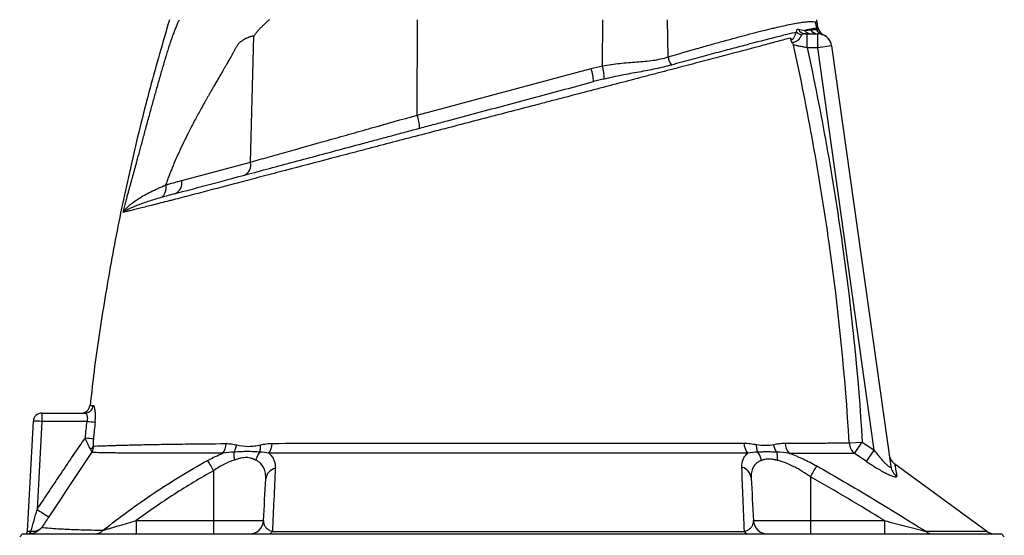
# Model space of a CAD drawing. Header units: millimetres. Extents: x 1695 to 3133, y 654 to 4111.
# Tile 4 of 5: x 2064 to 2764, y 3222 to 3589. Entities that reach past the tile are written whole.
import ezdxf

# ---------------------------------------------------------------- set-up
doc = ezdxf.new("R2010")
doc.units = ezdxf.units.MM
doc.header["$LTSCALE"] = 2

msp = doc.modelspace()

# ---------------------------------------------------------------- linework, layer by layer
at = {"color": 7, "linetype": 'Continuous', "lineweight": 25}
for p, q in [((2346.58, 3521.27), (2346.78, 3589.2)), ((2478.4, 3556.26), (2478.5, 3589.2)), ((2524.89, 3562.66), (2524.39, 3589.2)), ((2630.83, 3586.63), (2630.75, 3589.2)), ((2228.15, 3487.88), (2230.36, 3577.56)), ((2623.85, 3569.2), (2623.85, 3579.2)), ((2623.85, 3579.2), (2631.26, 3579.2)), ((2631.26, 3569.2), (2631.26, 3579.2)), ((2631.81, 3582.8), (2631.71, 3583.08)), ((2635.2, 3578.47), (2635.19, 3578.47)), ((2641.16, 3570.59), (2631.26, 3569.2)), ((2641.16, 3570.59), (2683.25, 3271.12)), ((2631.26, 3569.2), (2623.85, 3569.2)), ((2671.51, 3282.8), (2631.26, 3569.2)), ((2346.58, 3521.27), (2470.18, 3554.39)), ((2179.11, 3474.74), (2228.15, 3487.88)), ((2079.64, 3309.2), (2110.36, 3309.2)), ((2079.64, 3309.2), (2079.64, 3303.3)), ((2069.54, 3225.09), (2073.65, 3303.51)), ((2079.64, 3303.3), (2076.36, 3240.63)), ((2111.81, 3303.3), (2079.64, 3303.3)), ((2653.73, 3287.95), (2662.97, 3288.52)), ((2657.55, 3280.41), (2662.97, 3288.52)), ((2666.05, 3274.69), (2671.51, 3282.8)), ((2751.22, 3225.19), (2686.12, 3272.83)), ((2201.82, 3268.21), (2201.82, 3232.67)), ((2626.08, 3263.91), (2626.08, 3232.67)), ((2146.84, 3232.67), (2146.84, 3223.2)), ((2146.84, 3232.67), (2201.82, 3232.67)), ((2201.82, 3232.67), (2237.31, 3232.67)), ((2201.82, 3232.67), (2201.82, 3223.2)), ((2585.58, 3232.67), (2626.08, 3232.67)), ((2626.08, 3232.67), (2626.08, 3223.2)), ((2626.08, 3232.67), (2678.67, 3232.67)), ((2678.67, 3232.67), (2678.67, 3223.2)), ((2065.95, 3223.2), (2063.95, 3221.2)), ((2065.95, 3223.2), (2761.95, 3223.2)), ((2763.95, 3221.2), (2761.95, 3223.2))]:
    msp.add_line(p, q, dxfattribs=at)
at = {"color": 7, "linetype": 'Continuous', "lineweight": 25, "flags": 128}
msp.add_lwpolyline([(2070.93, 3223.22), (2071.14, 3223.27), (2071.34, 3223.39), (2071.53, 3223.57), (2071.69, 3223.81), (2071.81, 3224.09), (2071.91, 3224.41), (2071.96, 3224.76), (2071.97, 3225.13)], dxfattribs=at)
at = {"color": 7, "linetype": 'Continuous', "lineweight": 25}
for centre, radius, start, end in [((2639.59, 3587.87), 10.01, 181.75814, 209.10041), ((2620.86, 3584.87), 6.4, 225.78668, 263.25402), ((2622.57, 3584.71), 5.52, 204.87651, 269.0025), ((2626.48, 3584.74), 5.54, 215.3064, 269.50855), ((2631.29, 3584.98), 5.78, 210.3844, 269.67375), ((2635.84, 3584.43), 5.91, 202.26843, 253.20079), ((2636.06, 3584.37), 5.92, 201.7547, 252.39438), ((2631.26, 3569.2), 10, 8, 90), ((2626.31, 3580.24), 6, 17.9462, 24.85302), ((2637.73, 3583.93), 6, 197.88343, 245.12471), ((2631.24, 3569.3), 10, 7.99564, 66.70888), ((2435.08, 3546.68), 44.36, 0.37547, 12.46101), ((2542.23, 3566.36), 17.74, 192.03734, 212.28163), ((2440.52, 3544.1), 31.39, 1.77775, 19.12239), ((2316.92, 3510.98), 31.39, 1.77775, 19.12239), ((2220.3, 3485.91), 8.09, 294.76702, 14.07219), ((2171.26, 3472.77), 8.09, 294.76702, 14.07219), ((2107.86, 3315.2), 6, 270.74698, 353.44595), ((2110.32, 3315.13), 5.94, 270.42534, 354.08642), ((2079.64, 3303.2), 6, 90, 177), ((2073.64, 3217.46), 86.05, 86.00302, 89.99576), ((2127.66, 3446.32), 143.9, 263.67831, 265.97903), ((2125.52, 3434.77), 143.99, 264.06544, 266.36445), ((2112.09, 3287.84), 4.67, 296.2572, 332.47478), ((2198.73, 3287.85), 12.03, 322.71581, 358.18634), ((2230.6, 3287.92), 12.87, 325.24581, 358.76711), ((2590.81, 3288.11), 11.95, 181.49073, 219.17136), ((2619.08, 3288.23), 11.04, 181.97818, 224.32124), ((2663.93, 3288.38), 10.21, 182.41233, 231.34065), ((2691.96, 3280.94), 10, 188.38471, 234.24834), ((2019.06, 3167.3), 208.76, 28.90573, 31.22744), ((2247.53, 3261.42), 8.71, 102.43255, 174.23619), ((2575.25, 3262.13), 8.78, 5.38662, 76.05623), ((2782.31, 3176.54), 179.01, 147.93742, 150.78291), ((2692.82, 3272.48), 9.67, 188.14172, 236.58436), ((2200.1, 3425.29), 222.29, 236.17459, 238.70682), ((2227.33, 3233.2), 10, 270, 357), ((2595.57, 3233.2), 10, 183, 270), ((2067.54, 3225.2), 2, 270, 357), ((2069.78, 3224.89), 1.74, 282.67321, 6.9115), ((2117.39, 3231.15), 7.96, 270.81315, 317.9013), ((2240.44, 3226.89), 3.71, 274.76599, 328.98504), ((2582.27, 3226.76), 3.58, 210.2621, 264.92618), ((2713.2, 3231.18), 7.98, 230.07915, 269.56229), ((2757.22, 3233.2), 10, 233.08863, 270)]:
    msp.add_arc(centre, radius, start, end, dxfattribs=at)
msp.add_ellipse((2075.55, 3225.2), major_axis=(6.01, 0.1), ratio=0.005781, start_param=3.141189, end_param=3.973355, dxfattribs=at)
for points, knots in [([(2170.41, 3589.2), (2165.71, 3573.05), (2156.16, 3540.19), (2143.82, 3490.03), (2132.86, 3438.95), (2123.73, 3387.52), (2117.43, 3346.01), (2114.79, 3321.59), (2114.02, 3314.49)], [0, 0, 0, 0, 0.179584, 0.365661, 0.551663, 0.737639, 0.923639, 1, 1, 1, 1]), ([(2138.36, 3455.71), (2138.69, 3456.96), (2139.31, 3459.33), (2140.21, 3462.67), (2141, 3465.56), (2141.69, 3468.01), (2142.25, 3470.03), (2142.69, 3471.61), (2143.05, 3472.9), (2143.37, 3474.05), (2143.69, 3475.21), (2144.01, 3476.38), (2144.33, 3477.56), (2144.66, 3478.76), (2144.99, 3479.97), (2145.33, 3481.19), (2145.66, 3482.43), (2146, 3483.68), (2146.35, 3484.94), (2146.7, 3486.22), (2147.05, 3487.51), (2147.4, 3488.81), (2148.32, 3492.2), (2149.87, 3497.91), (2152.11, 3506.19), (2154.54, 3515.18), (2156.61, 3522.83), (2158.28, 3528.89), (2159.45, 3533.14), (2160.63, 3537.38), (2161.83, 3541.62), (2163.03, 3545.86), (2164.24, 3550.1), (2165.46, 3554.33), (2166.48, 3557.85), (2167.29, 3560.63), (2167.9, 3562.66), (2168.5, 3564.64), (2169.1, 3566.57), (2169.7, 3568.45), (2170.28, 3570.27), (2170.87, 3572.04), (2171.45, 3573.75), (2172.02, 3575.42), (2172.59, 3577.03), (2173.15, 3578.59), (2173.71, 3580.1), (2174.26, 3581.55), (2174.81, 3582.96), (2175.36, 3584.31), (2175.9, 3585.61), (2176.43, 3586.85), (2176.96, 3588.05), (2177.32, 3588.82), (2177.49, 3589.2)], [0, 0, 0, 0, 0.028981, 0.05462, 0.076899, 0.095804, 0.111324, 0.123447, 0.132169, 0.140832, 0.149578, 0.158407, 0.16732, 0.176318, 0.1854, 0.194567, 0.20382, 0.213157, 0.222581, 0.232091, 0.241687, 0.25137, 0.26114, 0.31708, 0.377982, 0.443881, 0.514805, 0.545901, 0.57699, 0.608072, 0.639147, 0.670215, 0.701275, 0.732327, 0.763372, 0.778693, 0.793665, 0.808292, 0.822579, 0.836529, 0.850148, 0.863441, 0.876413, 0.88907, 0.901419, 0.913467, 0.92522, 0.936688, 0.947878, 0.958799, 0.969461, 0.979875, 0.990051, 1, 1, 1, 1]), ([(2241.43, 3589.2), (2240.91, 3588.73), (2239.95, 3587.85), (2238.64, 3586.63), (2237.56, 3585.62), (2236.71, 3584.81), (2236.07, 3584.2), (2235.45, 3583.59), (2234.78, 3582.89), (2233.99, 3582.04), (2233.22, 3581.17), (2232.47, 3580.29), (2231.75, 3579.39), (2231.04, 3578.48), (2230.58, 3577.86), (2230.36, 3577.56)], [0, 0, 0, 0, 0.130608, 0.242339, 0.335183, 0.409136, 0.464192, 0.500351, 0.573381, 0.645815, 0.717679, 0.789002, 0.85981, 0.930133, 1, 1, 1, 1]), ([(2524.89, 3562.66), (2532, 3564.76), (2538.85, 3566.75), (2548.73, 3569.58), (2551.96, 3570.49), (2558.28, 3572.28), (2561.36, 3573.14), (2570.31, 3575.62), (2575.93, 3577.13), (2586.45, 3579.91), (2591.37, 3581.16), (2597.05, 3582.54), (2598.17, 3582.81), (2600.35, 3583.33), (2601.42, 3583.58), (2604.54, 3584.3), (2606.51, 3584.74), (2612.08, 3585.93), (2615.35, 3586.56), (2619.59, 3587.25), (2620.89, 3587.44), (2622.67, 3587.65), (2623.24, 3587.71), (2624.32, 3587.81), (2624.83, 3587.85), (2627.22, 3587.97), (2628.65, 3587.88), (2629.59, 3587.57)], [0, 0, 0, 0, 0.125, 0.125, 0.1875, 0.1875, 0.25, 0.25, 0.375, 0.375, 0.5, 0.5, 0.53125, 0.53125, 0.5625, 0.5625, 0.625, 0.625, 0.75, 0.75, 0.8125, 0.8125, 0.84375, 0.84375, 0.875, 0.875, 1, 1, 1, 1]), ([(2630.83, 3586.63), (2630.86, 3585.96), (2630.95, 3585.3), (2631.26, 3584), (2631.48, 3583.36), (2631.76, 3582.76)], [0, 0, 0, 0, 0.5, 0.5, 1, 1, 1, 1]), ([(2230.36, 3577.56), (2230.19, 3577.53), (2229.87, 3577.49), (2229.38, 3577.4), (2228.88, 3577.29), (2228.38, 3577.16), (2227.87, 3577.01), (2227.36, 3576.84), (2226.84, 3576.65), (2226.32, 3576.45), (2225.8, 3576.22), (2225.27, 3575.97), (2224.48, 3575.58), (2223.49, 3575.05), (2222.35, 3574.37), (2221.36, 3573.72), (2220.54, 3573.09), (2219.87, 3572.48), (2219.4, 3571.94), (2219.06, 3571.45), (2218.77, 3571.01), (2218.44, 3570.48), (2218.07, 3569.87), (2217.65, 3569.17), (2217.2, 3568.39), (2216.71, 3567.53), (2216.17, 3566.59), (2215.6, 3565.56), (2214.5, 3563.56), (2213.04, 3560.92), (2211.41, 3558.06), (2210.15, 3555.89), (2209.13, 3554.13), (2208.14, 3552.42), (2207.18, 3550.76), (2206.25, 3549.16), (2205.35, 3547.6), (2204.49, 3546.11), (2203.65, 3544.66), (2202.85, 3543.27), (2202.08, 3541.93), (2201.34, 3540.65), (2200.63, 3539.41), (2199.95, 3538.23), (2199.3, 3537.11), (2198.69, 3536.03), (2198.1, 3535.01), (2197.55, 3534.05), (2197.03, 3533.13), (2196.54, 3532.27), (2196.09, 3531.47), (2195.66, 3530.71), (2193.91, 3527.61), (2190.94, 3522.23), (2186.88, 3514.6), (2183.12, 3507.27), (2179.67, 3500.21), (2176.52, 3493.44), (2174.12, 3487.96), (2172.35, 3483.7), (2171.1, 3480.61), (2169.91, 3477.53), (2168.76, 3474.48), (2168.03, 3472.45), (2167.67, 3471.44)], [0, 0, 0, 0, 0.004953, 0.009964, 0.015038, 0.020178, 0.025387, 0.030669, 0.036026, 0.041461, 0.046978, 0.052578, 0.058265, 0.072186, 0.084567, 0.095429, 0.104801, 0.112729, 0.119293, 0.122887, 0.127182, 0.132181, 0.137886, 0.144299, 0.151421, 0.159252, 0.167792, 0.177042, 0.187003, 0.22152, 0.248268, 0.26489, 0.281022, 0.296665, 0.311817, 0.32648, 0.340653, 0.354336, 0.367529, 0.380233, 0.392447, 0.404171, 0.415405, 0.42615, 0.436405, 0.44617, 0.455445, 0.464231, 0.472527, 0.480333, 0.487649, 0.494476, 0.500813, 0.571801, 0.63934, 0.703455, 0.764173, 0.821528, 0.87556, 0.901234, 0.926509, 0.951391, 0.975886, 1, 1, 1, 1]), ([(2616.4, 3580.28), (2614.23, 3579.78), (2611.84, 3579.21), (2607.92, 3578.25), (2606.56, 3577.91), (2603.72, 3577.2), (2602.25, 3576.83), (2594.65, 3574.92), (2587.84, 3573.15), (2576.56, 3570.18), (2572.62, 3569.14), (2566.44, 3567.49), (2564.34, 3566.93), (2560.04, 3565.78), (2557.85, 3565.19), (2551.16, 3563.39), (2546.56, 3562.15), (2537.1, 3559.58), (2532.23, 3558.25), (2527.24, 3556.89)], [0, 0, 0, 0, 0.125, 0.125, 0.1875, 0.1875, 0.25, 0.25, 0.5, 0.5, 0.625, 0.625, 0.6875, 0.6875, 0.75, 0.75, 0.875, 0.875, 1, 1, 1, 1]), ([(2611.93, 3576.13), (2612.08, 3575.95), (2612.23, 3575.77), (2612.51, 3575.46), (2612.64, 3575.34), (2612.91, 3575.18), (2613.05, 3575.15), (2613.32, 3575.19), (2613.46, 3575.26), (2613.84, 3575.55), (2614.08, 3575.86), (2614.48, 3576.52), (2614.65, 3576.88), (2614.96, 3577.57), (2615.09, 3577.9), (2615.34, 3578.52), (2615.46, 3578.8), (2615.7, 3579.32), (2615.83, 3579.55), (2616.1, 3579.95), (2616.24, 3580.13), (2616.4, 3580.28)], [0, 0, 0, 0, 0.0625, 0.0625, 0.125, 0.125, 0.1875, 0.1875, 0.25, 0.25, 0.375, 0.375, 0.5, 0.5, 0.625, 0.625, 0.75, 0.75, 0.875, 0.875, 1, 1, 1, 1]), ([(2620.11, 3578.51), (2619.87, 3578.3), (2619.67, 3578.04), (2619.29, 3577.41), (2619.1, 3577.05), (2618.68, 3576.28), (2618.43, 3575.88), (2617.84, 3575.11), (2617.48, 3574.74), (2616.72, 3574.1), (2616.32, 3573.83), (2615.51, 3573.39), (2615.11, 3573.22), (2614.36, 3572.98), (2614.02, 3572.91), (2613.42, 3572.87), (2613.17, 3572.9), (2612.96, 3572.99)], [0, 0, 0, 0, 0.125, 0.125, 0.25, 0.25, 0.375, 0.375, 0.5, 0.5, 0.625, 0.625, 0.75, 0.75, 0.875, 0.875, 1, 1, 1, 1]), ([(2616.4, 3580.28), (2616.3, 3580.63), (2616.27, 3580.94), (2616.3, 3581.51), (2616.37, 3581.76), (2616.59, 3582.15), (2616.74, 3582.29), (2617.11, 3582.43), (2617.32, 3582.45), (2617.56, 3582.39)], [0, 0, 0, 0, 0.25, 0.25, 0.5, 0.5, 0.75, 0.75, 1, 1, 1, 1]), ([(2622.47, 3579.2), (2622.03, 3579.2), (2621.6, 3579.14), (2620.99, 3578.97), (2620.79, 3578.9), (2620.42, 3578.73), (2620.25, 3578.64), (2620.11, 3578.51)], [0, 0, 0, 0, 0.5, 0.5, 0.75, 0.75, 1, 1, 1, 1]), ([(2630.85, 3583.01), (2630.15, 3583.01), (2629.05, 3582.89), (2626.82, 3582.51), (2625.98, 3582.36), (2624.11, 3581.99), (2623.08, 3581.78), (2621.96, 3581.54)], [0, 0, 0, 0, 0.5, 0.5, 0.75, 0.75, 1, 1, 1, 1]), ([(2626.3, 3582.05), (2627.16, 3582.16), (2627.94, 3582.21), (2629.3, 3582.24), (2629.89, 3582.22), (2630.37, 3582.19)], [0, 0, 0, 0, 0.5, 0.5, 1, 1, 1, 1]), ([(2611.93, 3576.13), (2610.57, 3575.77), (2609.14, 3575.38), (2606.14, 3574.58), (2604.59, 3574.16), (2599.75, 3572.87), (2596.29, 3571.95), (2585.25, 3569), (2577, 3566.81), (2565.56, 3563.78), (2563.22, 3563.16), (2558.46, 3561.9), (2556.04, 3561.27), (2548.67, 3559.32), (2543.61, 3557.99), (2533.18, 3555.24), (2527.81, 3553.83), (2519.55, 3551.66), (2516.76, 3550.93), (2511.1, 3549.44), (2508.23, 3548.69), (2493.72, 3544.89), (2481.83, 3541.77), (2463.58, 3537), (2457.42, 3535.39), (2448.09, 3532.96), (2444.96, 3532.14), (2438.67, 3530.5), (2435.51, 3529.67), (2419.62, 3525.53), (2406.97, 3522.23), (2388.09, 3517.3), (2381.81, 3515.66), (2369.27, 3512.39), (2363.02, 3510.76), (2350.55, 3507.51), (2344.33, 3505.88), (2332.14, 3502.7), (2326.14, 3501.14), (2317.31, 3498.83), (2314.38, 3498.06), (2308.56, 3496.53), (2305.67, 3495.76), (2297.03, 3493.5), (2291.35, 3492), (2274.48, 3487.57), (2263.51, 3484.69), (2250.17, 3481.18), (2247.51, 3480.49), (2242.28, 3479.11), (2239.68, 3478.43), (2232, 3476.41), (2226.99, 3475.1), (2212.3, 3471.24), (2202.95, 3468.79), (2189.59, 3465.28), (2185.25, 3464.14), (2178.9, 3462.47), (2176.81, 3461.92), (2173.72, 3461.11), (2172.7, 3460.84), (2170.67, 3460.32), (2169.67, 3460.07), (2164.73, 3458.82), (2161.07, 3457.89), (2154.38, 3456.21), (2151.34, 3455.45), (2147.33, 3454.45), (2146.08, 3454.14), (2143.76, 3453.56), (2142.71, 3453.3), (2139.88, 3452.6), (2138.41, 3452.24), (2137.4, 3451.98)], [0, 0, 0, 0, 0.015625, 0.015625, 0.03125, 0.03125, 0.0625, 0.0625, 0.125, 0.125, 0.140625, 0.140625, 0.15625, 0.15625, 0.1875, 0.1875, 0.21875, 0.21875, 0.234375, 0.234375, 0.25, 0.25, 0.3125, 0.3125, 0.34375, 0.34375, 0.359375, 0.359375, 0.375, 0.375, 0.4375, 0.4375, 0.46875, 0.46875, 0.5, 0.5, 0.53125, 0.53125, 0.5625, 0.5625, 0.578125, 0.578125, 0.59375, 0.59375, 0.625, 0.625, 0.6875, 0.6875, 0.703125, 0.703125, 0.71875, 0.71875, 0.75, 0.75, 0.8125, 0.8125, 0.84375, 0.84375, 0.859375, 0.859375, 0.867187, 0.867187, 0.875, 0.875, 0.90625, 0.90625, 0.9375, 0.9375, 0.953125, 0.953125, 0.96875, 0.96875, 1, 1, 1, 1]), ([(2612.96, 3572.99), (2612.83, 3573.18), (2612.72, 3573.4), (2612.5, 3573.89), (2612.4, 3574.16), (2612.15, 3574.98), (2612.03, 3575.56), (2611.93, 3576.13)], [0, 0, 0, 0, 0.25, 0.25, 0.5, 0.5, 1, 1, 1, 1]), ([(2653.73, 3287.95), (2650.88, 3335.59), (2646.08, 3383.02), (2636.1, 3453.9), (2632.32, 3477.46), (2623.88, 3524.42), (2619.21, 3547.82), (2614.13, 3571.13)], [0, 0, 0, 0, 0.5, 0.5, 0.75, 0.75, 1, 1, 1, 1]), ([(2623.85, 3569.2), (2622.85, 3569.39), (2621.86, 3569.59), (2620.44, 3569.87), (2619.97, 3569.96), (2619.06, 3570.15), (2618.61, 3570.23), (2617.33, 3570.49), (2616.55, 3570.65), (2615.16, 3570.92), (2614.58, 3571.04), (2614.13, 3571.13)], [0, 0, 0, 0, 0.25, 0.25, 0.375, 0.375, 0.5, 0.5, 0.75, 0.75, 1, 1, 1, 1]), ([(2623.85, 3569.2), (2628.83, 3546.08), (2633.4, 3522.89), (2641.71, 3476.36), (2645.44, 3453.01), (2655.3, 3382.75), (2660.08, 3335.73), (2662.97, 3288.52)], [0, 0, 0, 0, 0.25, 0.25, 0.5, 0.5, 1, 1, 1, 1]), ([(2478.4, 3556.26), (2480.42, 3556.67), (2482.45, 3557.02), (2486.54, 3557.62), (2488.58, 3557.86), (2494.67, 3558.49), (2498.69, 3558.78), (2504.65, 3559.24), (2506.64, 3559.4), (2510.51, 3559.78), (2512.41, 3560), (2516.13, 3560.55), (2517.94, 3560.87), (2521.48, 3561.66), (2523.2, 3562.13), (2524.89, 3562.66)], [0, 0, 0, 0, 0.125, 0.125, 0.25, 0.25, 0.5, 0.5, 0.625, 0.625, 0.75, 0.75, 0.875, 0.875, 1, 1, 1, 1]), ([(2527.24, 3556.89), (2523.63, 3555.9), (2519.91, 3555.02), (2514.16, 3553.8), (2512.22, 3553.41), (2508.28, 3552.64), (2506.28, 3552.27), (2500.24, 3551.16), (2496.15, 3550.42), (2487.86, 3548.81), (2483.66, 3547.95), (2479.44, 3546.97)], [0, 0, 0, 0, 0.25, 0.25, 0.375, 0.375, 0.5, 0.5, 0.75, 0.75, 1, 1, 1, 1]), ([(2174.65, 3465.43), (2175.77, 3465.73), (2176.9, 3466.03), (2179.19, 3466.65), (2180.34, 3466.95), (2183.81, 3467.89), (2186.16, 3468.52), (2193.32, 3470.43), (2198.23, 3471.75), (2213.37, 3475.81), (2224.01, 3478.66), (2240.81, 3483.16), (2246.56, 3484.7), (2258.33, 3487.85), (2264.3, 3489.45), (2282.48, 3494.32), (2294.95, 3497.67), (2310.95, 3501.95), (2314.17, 3502.81), (2319.03, 3504.12), (2320.65, 3504.55), (2323.92, 3505.43), (2325.56, 3505.87), (2330.51, 3507.19), (2333.83, 3508.08), (2340.56, 3509.88), (2343.95, 3510.8), (2350.8, 3512.63), (2354.24, 3513.55), (2361.14, 3515.4), (2364.59, 3516.32), (2374.96, 3519.1), (2381.89, 3520.96), (2402.74, 3526.55), (2416.71, 3530.29), (2437.78, 3535.93), (2444.72, 3537.8), (2458.43, 3541.47), (2465.21, 3543.28), (2471.9, 3545.08)], [0, 0, 0, 0, 0.015625, 0.015625, 0.03125, 0.03125, 0.0625, 0.0625, 0.125, 0.125, 0.25, 0.25, 0.3125, 0.3125, 0.375, 0.375, 0.5, 0.5, 0.53125, 0.53125, 0.546875, 0.546875, 0.5625, 0.5625, 0.59375, 0.59375, 0.625, 0.625, 0.65625, 0.65625, 0.6875, 0.6875, 0.75, 0.75, 0.875, 0.875, 0.9375, 0.9375, 1, 1, 1, 1]), ([(2228.15, 3487.88), (2232.17, 3489.01), (2236.35, 3490.19), (2242.86, 3492.03), (2245.06, 3492.65), (2249.53, 3493.91), (2251.79, 3494.54), (2263.23, 3497.77), (2272.82, 3500.47), (2287.85, 3504.71), (2292.97, 3506.15), (2300.81, 3508.36), (2303.45, 3509.11), (2308.73, 3510.6), (2311.39, 3511.35), (2324.72, 3515.1), (2335.56, 3518.16), (2346.58, 3521.27)], [0, 0, 0, 0, 0.125, 0.125, 0.1875, 0.1875, 0.25, 0.25, 0.5, 0.5, 0.625, 0.625, 0.6875, 0.6875, 0.75, 0.75, 1, 1, 1, 1]), ([(2137.41, 3451.98), (2137.41, 3452), (2137.41, 3452), (2137.42, 3452.01), (2137.42, 3452.01), (2137.43, 3452.02), (2137.43, 3452.03), (2137.44, 3452.05), (2137.45, 3452.06), (2137.48, 3452.1), (2137.5, 3452.13), (2137.55, 3452.21), (2137.58, 3452.26), (2137.69, 3452.41), (2137.76, 3452.51), (2137.98, 3452.82), (2138.14, 3453.02), (2138.62, 3453.64), (2138.97, 3454.05), (2140.08, 3455.28), (2140.93, 3456.11), (2143.74, 3458.59), (2145.97, 3460.24), (2149.85, 3462.7), (2151.23, 3463.52), (2154.14, 3465.15), (2155.67, 3465.96), (2158.87, 3467.57), (2160.55, 3468.36), (2163.15, 3469.53), (2164.03, 3469.92), (2165.38, 3470.49), (2166.06, 3470.78), (2166.86, 3471.11), (2167.26, 3471.27), (2167.44, 3471.34), (2167.55, 3471.39), (2167.61, 3471.41), (2167.67, 3471.44)], [0, 0, 0, 0, 0.000488, 0.000488, 0.000977, 0.000977, 0.001953, 0.001953, 0.003906, 0.003906, 0.007813, 0.007813, 0.015625, 0.015625, 0.03125, 0.03125, 0.0625, 0.0625, 0.125, 0.125, 0.25, 0.25, 0.5, 0.5, 0.625, 0.625, 0.75, 0.75, 0.875, 0.875, 0.9375, 0.9375, 0.96875, 0.984375, 0.992188, 0.996094, 0.996094, 1, 1, 1, 1]), ([(2167.67, 3471.44), (2167.8, 3470.47), (2167.83, 3469.52), (2167.68, 3467.69), (2167.5, 3466.83), (2166.94, 3465.27), (2166.57, 3464.58), (2165.65, 3463.42), (2165.12, 3462.95), (2164.52, 3462.63)], [0, 0, 0, 0, 0.25, 0.25, 0.5, 0.5, 0.75, 0.75, 1, 1, 1, 1]), ([(2164.52, 3462.63), (2162.84, 3462.13), (2161.21, 3461.64), (2158.07, 3460.67), (2156.57, 3460.18), (2153.68, 3459.22), (2152.31, 3458.75), (2149.7, 3457.81), (2148.46, 3457.35), (2145, 3455.99), (2143, 3455.13), (2140.51, 3453.9), (2139.77, 3453.5), (2138.78, 3452.92), (2138.47, 3452.73), (2138.05, 3452.45), (2137.91, 3452.36), (2137.72, 3452.22), (2137.65, 3452.17), (2137.56, 3452.11), (2137.53, 3452.08), (2137.49, 3452.05), (2137.47, 3452.04), (2137.45, 3452.02), (2137.44, 3452.01), (2137.43, 3452.01), (2137.42, 3452), (2137.42, 3452), (2137.42, 3452), (2137.41, 3451.99), (2137.41, 3451.99), (2137.41, 3451.99)], [0, 0, 0, 0, 0.125, 0.125, 0.25, 0.25, 0.375, 0.375, 0.5, 0.5, 0.75, 0.75, 0.875, 0.875, 0.9375, 0.9375, 0.96875, 0.96875, 0.984375, 0.984375, 0.992188, 0.992188, 0.996094, 0.996094, 0.998047, 0.998047, 0.999023, 0.999023, 0.999512, 0.999512, 1, 1, 1, 1]), ([(2117.57, 3302.78), (2117.65, 3303.55), (2117.71, 3304.31), (2117.79, 3305.82), (2117.81, 3306.55), (2117.81, 3307.6), (2117.81, 3307.95), (2117.79, 3308.63), (2117.78, 3308.96), (2117.72, 3309.92), (2117.67, 3310.51), (2117.53, 3311.6), (2117.44, 3312.1), (2117.24, 3312.96), (2117.14, 3313.32), (2116.96, 3313.77), (2116.89, 3313.9), (2116.77, 3314.13), (2116.7, 3314.22), (2116.5, 3314.45), (2116.37, 3314.52), (2116.22, 3314.52)], [0, 0, 0, 0, 0.125, 0.125, 0.25, 0.25, 0.3125, 0.3125, 0.375, 0.375, 0.5, 0.5, 0.625, 0.625, 0.75, 0.75, 0.8125, 0.8125, 0.875, 0.875, 1, 1, 1, 1]), ([(2110.36, 3309.2), (2110.51, 3309.2), (2110.64, 3309.16), (2110.91, 3309.02), (2111.04, 3308.92), (2111.29, 3308.64), (2111.4, 3308.47), (2111.61, 3308.05), (2111.71, 3307.81), (2111.86, 3307.27), (2111.93, 3306.98), (2112.02, 3306.33), (2112.04, 3305.98), (2112.06, 3304.89), (2111.98, 3304.09), (2111.81, 3303.3)], [0, 0, 0, 0, 0.125, 0.125, 0.25, 0.25, 0.375, 0.375, 0.5, 0.5, 0.625, 0.625, 0.75, 0.75, 1, 1, 1, 1]), ([(2076.36, 3240.63), (2081.97, 3249.18), (2087.63, 3257.71), (2099.04, 3274.69), (2104.8, 3283.15), (2110.63, 3291.55)], [0, 0, 0, 0, 0.5, 0.5, 1, 1, 1, 1]), ([(2114.15, 3283.65), (2113.86, 3284.13), (2113.56, 3284.67), (2113.11, 3285.57), (2112.96, 3285.89), (2112.65, 3286.54), (2112.5, 3286.87), (2112.06, 3287.88), (2111.76, 3288.59), (2111.18, 3290.05), (2110.9, 3290.8), (2110.63, 3291.55)], [0, 0, 0, 0, 0.25, 0.25, 0.375, 0.375, 0.5, 0.5, 0.75, 0.75, 1, 1, 1, 1]), ([(2116.39, 3291.07), (2116.3, 3290.13), (2116.23, 3289.2), (2116.17, 3287.83), (2116.16, 3287.38), (2116.17, 3286.49), (2116.19, 3286.07), (2116.23, 3285.68)], [0, 0, 0, 0, 0.5, 0.5, 0.75, 0.75, 1, 1, 1, 1]), ([(2114.15, 3283.65), (2114.47, 3283.14), (2114.7, 3282.67), (2114.94, 3282.03), (2115, 3281.83), (2115.07, 3281.54), (2115.08, 3281.45), (2115.1, 3281.27), (2115.11, 3281.18), (2115.11, 3281.1)], [0, 0, 0, 0, 0.5, 0.5, 0.75, 0.75, 0.875, 0.875, 1, 1, 1, 1]), ([(2116.23, 3285.68), (2116.22, 3284.85), (2116.12, 3284.06), (2115.84, 3282.91), (2115.73, 3282.53), (2115.52, 3281.98), (2115.44, 3281.8), (2115.28, 3281.45), (2115.2, 3281.27), (2115.11, 3281.1)], [0, 0, 0, 0, 0.5, 0.5, 0.75, 0.75, 0.875, 0.875, 1, 1, 1, 1]), ([(2116.23, 3285.68), (2118.1, 3285.75), (2120.4, 3285.83), (2123.79, 3285.95), (2124.49, 3285.97), (2125.94, 3286.02), (2126.69, 3286.05), (2129.01, 3286.12), (2130.64, 3286.18), (2133.2, 3286.26), (2134.08, 3286.29), (2135.42, 3286.33), (2135.87, 3286.35), (2136.79, 3286.38), (2137.25, 3286.39), (2139.56, 3286.45), (2141.44, 3286.5), (2147.19, 3286.64), (2151.15, 3286.72), (2159.35, 3286.88), (2163.59, 3286.95), (2170.15, 3287.05), (2172.37, 3287.08), (2176.88, 3287.14), (2179.17, 3287.17), (2190.77, 3287.31), (2200.52, 3287.4), (2210.75, 3287.47)], [0, 0, 0, 0, 0.125, 0.125, 0.15625, 0.15625, 0.1875, 0.1875, 0.25, 0.25, 0.28125, 0.28125, 0.296875, 0.296875, 0.3125, 0.3125, 0.375, 0.375, 0.5, 0.5, 0.625, 0.625, 0.6875, 0.6875, 0.75, 0.75, 1, 1, 1, 1]), ([(2210.75, 3287.47), (2212.01, 3287.48), (2213.27, 3287.39), (2215.78, 3287.05), (2217.03, 3286.8), (2218.28, 3286.51)], [0, 0, 0, 0, 0.5, 0.5, 1, 1, 1, 1]), ([(2216.23, 3281.38), (2216.71, 3282.11), (2217.13, 3282.93), (2217.82, 3284.66), (2218.1, 3285.58), (2218.28, 3286.51)], [0, 0, 0, 0, 0.5, 0.5, 1, 1, 1, 1]), ([(2218.28, 3286.51), (2220.96, 3285.88), (2223.7, 3285.51), (2227.93, 3285.53), (2229.35, 3285.63), (2232.19, 3285.99), (2233.62, 3286.25), (2235.06, 3286.57)], [0, 0, 0, 0, 0.5, 0.5, 0.75, 0.75, 1, 1, 1, 1]), ([(2234.57, 3281.36), (2234.81, 3282.1), (2234.97, 3282.93), (2235.14, 3284.69), (2235.14, 3285.62), (2235.06, 3286.57)], [0, 0, 0, 0, 0.5, 0.5, 1, 1, 1, 1]), ([(2235.06, 3286.57), (2236.44, 3286.89), (2237.84, 3287.16), (2240.64, 3287.53), (2242.05, 3287.64), (2243.47, 3287.64)], [0, 0, 0, 0, 0.5, 0.5, 1, 1, 1, 1]), ([(2243.47, 3287.64), (2255.95, 3287.69), (2268.82, 3287.72), (2288.69, 3287.74), (2295.4, 3287.74), (2305.61, 3287.74), (2309.04, 3287.74), (2315.94, 3287.73), (2319.43, 3287.73), (2326.47, 3287.73), (2330.03, 3287.72), (2335.42, 3287.72), (2337.23, 3287.72), (2340.86, 3287.72), (2342.69, 3287.72), (2351.84, 3287.72), (2359.2, 3287.72), (2373.99, 3287.72), (2381.42, 3287.71), (2396.36, 3287.71), (2403.87, 3287.71), (2415.18, 3287.71), (2418.97, 3287.71), (2426.55, 3287.71), (2430.36, 3287.71), (2441.7, 3287.71), (2449.19, 3287.72), (2464.02, 3287.72), (2471.36, 3287.72), (2485.9, 3287.72), (2493.1, 3287.72), (2503.79, 3287.73), (2507.33, 3287.73), (2512.62, 3287.73), (2514.38, 3287.73), (2517.86, 3287.74), (2519.6, 3287.74), (2528.21, 3287.74), (2534.94, 3287.75), (2554.62, 3287.77), (2567.08, 3287.78), (2578.87, 3287.8)], [0, 0, 0, 0, 0.125, 0.125, 0.1875, 0.1875, 0.21875, 0.21875, 0.25, 0.25, 0.28125, 0.28125, 0.296875, 0.296875, 0.3125, 0.3125, 0.375, 0.375, 0.4375, 0.4375, 0.5, 0.5, 0.53125, 0.53125, 0.5625, 0.5625, 0.625, 0.625, 0.6875, 0.6875, 0.75, 0.75, 0.78125, 0.78125, 0.796875, 0.796875, 0.8125, 0.8125, 0.875, 0.875, 1, 1, 1, 1]), ([(2578.87, 3287.8), (2580.39, 3287.8), (2581.89, 3287.69), (2584.87, 3287.32), (2586.35, 3287.06), (2587.81, 3286.81)], [0, 0, 0, 0, 0.5, 0.5, 1, 1, 1, 1]), ([(2588.8, 3281.37), (2588.45, 3282.13), (2588.18, 3283), (2587.85, 3284.84), (2587.78, 3285.82), (2587.81, 3286.81)], [0, 0, 0, 0, 0.5, 0.5, 1, 1, 1, 1]), ([(2587.81, 3286.81), (2589.94, 3286.44), (2592.02, 3286.25), (2596.11, 3286.25), (2598.12, 3286.45), (2600.07, 3286.82)], [0, 0, 0, 0, 0.5, 0.5, 1, 1, 1, 1]), ([(2600.07, 3286.82), (2601.42, 3287.08), (2602.75, 3287.35), (2605.41, 3287.73), (2606.73, 3287.84), (2608.04, 3287.84)], [0, 0, 0, 0, 0.5, 0.5, 1, 1, 1, 1]), ([(2602.19, 3281.36), (2601.66, 3282.13), (2601.2, 3282.99), (2600.48, 3284.84), (2600.22, 3285.83), (2600.07, 3286.82)], [0, 0, 0, 0, 0.5, 0.5, 1, 1, 1, 1]), ([(2608.04, 3287.84), (2617.7, 3287.86), (2626.34, 3287.88), (2637.79, 3287.91), (2641.35, 3287.92), (2646.3, 3287.93), (2647.89, 3287.94), (2650.92, 3287.94), (2652.36, 3287.95), (2653.73, 3287.95)], [0, 0, 0, 0, 0.5, 0.5, 0.75, 0.75, 0.875, 0.875, 1, 1, 1, 1]), ([(2208.3, 3280.56), (2198.14, 3280.56), (2188.47, 3280.56), (2177, 3280.57), (2174.74, 3280.58), (2170.28, 3280.58), (2168.09, 3280.59), (2161.62, 3280.6), (2157.45, 3280.62), (2149.4, 3280.65), (2145.51, 3280.67), (2139.89, 3280.71), (2138.05, 3280.73), (2135.35, 3280.75), (2134.45, 3280.76), (2132.7, 3280.79), (2131.84, 3280.8), (2129.33, 3280.84), (2127.73, 3280.87), (2124.7, 3280.91), (2123.27, 3280.94), (2119.27, 3281.01), (2116.98, 3281.06), (2115.11, 3281.1)], [0, 0, 0, 0, 0.25, 0.25, 0.3125, 0.3125, 0.375, 0.375, 0.5, 0.5, 0.625, 0.625, 0.6875, 0.6875, 0.71875, 0.71875, 0.75, 0.75, 0.8125, 0.8125, 0.875, 0.875, 1, 1, 1, 1]), ([(2216.23, 3281.38), (2216.15, 3280.59), (2216.13, 3279.7), (2216.24, 3277.79), (2216.37, 3276.79), (2216.56, 3275.77)], [0, 0, 0, 0, 0.5, 0.5, 1, 1, 1, 1]), ([(2234.57, 3281.36), (2233.2, 3281.45), (2231.79, 3281.57), (2228.88, 3281.74), (2227.39, 3281.8), (2224.33, 3281.81), (2222.77, 3281.76), (2219.55, 3281.59), (2217.91, 3281.48), (2216.23, 3281.38)], [0, 0, 0, 0, 0.25, 0.25, 0.5, 0.5, 0.75, 0.75, 1, 1, 1, 1]), ([(2231.95, 3275.65), (2231.78, 3275.73), (2231.47, 3275.88), (2231.04, 3276.07), (2230.72, 3276.22), (2230.26, 3276.42), (2229.65, 3276.66), (2228.55, 3277.05), (2227.09, 3277.45), (2225.17, 3277.65), (2223.11, 3277.51), (2221.36, 3277.16), (2219.92, 3276.78), (2218.89, 3276.48), (2217.76, 3276.14), (2217, 3275.91), (2216.56, 3275.77)], [0, 0, 0, 0, 0.044658, 0.080322, 0.106986, 0.124642, 0.191227, 0.24873, 0.37291, 0.49831, 0.623062, 0.748567, 0.807272, 0.874189, 0.92559, 1, 1, 1, 1]), ([(2234.57, 3281.36), (2233.91, 3280.56), (2233.35, 3279.66), (2232.46, 3277.72), (2232.14, 3276.69), (2231.95, 3275.65)], [0, 0, 0, 0, 0.5, 0.5, 1, 1, 1, 1]), ([(2581.55, 3280.56), (2569.59, 3280.58), (2556.95, 3280.59), (2536.97, 3280.6), (2530.15, 3280.61), (2521.4, 3280.61), (2519.65, 3280.62), (2516.1, 3280.62), (2514.32, 3280.62), (2508.95, 3280.62), (2505.36, 3280.62), (2494.51, 3280.63), (2487.21, 3280.63), (2472.45, 3280.63), (2465, 3280.63), (2449.94, 3280.63), (2442.34, 3280.64), (2430.83, 3280.64), (2426.96, 3280.64), (2419.26, 3280.64), (2415.42, 3280.64), (2403.93, 3280.64), (2396.31, 3280.64), (2381.15, 3280.64), (2373.6, 3280.63), (2358.58, 3280.63), (2351.11, 3280.63), (2341.82, 3280.63), (2339.97, 3280.63), (2336.28, 3280.63), (2334.44, 3280.63), (2328.97, 3280.63), (2325.35, 3280.62), (2318.2, 3280.62), (2314.66, 3280.62), (2307.65, 3280.62), (2304.17, 3280.61), (2293.8, 3280.61), (2286.99, 3280.61), (2266.85, 3280.6), (2253.81, 3280.59), (2241.17, 3280.58)], [0, 0, 0, 0, 0.125, 0.125, 0.1875, 0.1875, 0.203125, 0.203125, 0.21875, 0.21875, 0.25, 0.25, 0.3125, 0.3125, 0.375, 0.375, 0.4375, 0.4375, 0.46875, 0.46875, 0.5, 0.5, 0.5625, 0.5625, 0.625, 0.625, 0.6875, 0.6875, 0.703125, 0.703125, 0.71875, 0.71875, 0.75, 0.75, 0.78125, 0.78125, 0.8125, 0.8125, 0.875, 0.875, 1, 1, 1, 1]), ([(2241.17, 3280.58), (2242, 3279.9), (2242.7, 3279.16), (2243.58, 3277.96), (2243.85, 3277.55), (2244.33, 3276.69), (2244.54, 3276.25), (2245.46, 3273.99), (2245.75, 3272.02), (2245.65, 3269.92)], [0, 0, 0, 0, 0.25, 0.25, 0.375, 0.375, 0.5, 0.5, 1, 1, 1, 1]), ([(2577.37, 3270.65), (2577.3, 3272.65), (2577.58, 3274.49), (2578.6, 3277), (2579.04, 3277.79), (2580.14, 3279.27), (2580.79, 3279.95), (2581.55, 3280.56)], [0, 0, 0, 0, 0.5, 0.5, 0.75, 0.75, 1, 1, 1, 1]), ([(2602.19, 3281.36), (2600.98, 3281.4), (2599.8, 3281.45), (2597.48, 3281.52), (2596.35, 3281.54), (2594.11, 3281.55), (2593.02, 3281.53), (2590.87, 3281.46), (2589.82, 3281.41), (2588.8, 3281.37)], [0, 0, 0, 0, 0.25, 0.25, 0.5, 0.5, 0.75, 0.75, 1, 1, 1, 1]), ([(2591.27, 3275.51), (2591.12, 3276.58), (2590.83, 3277.64), (2589.99, 3279.63), (2589.45, 3280.55), (2588.8, 3281.37)], [0, 0, 0, 0, 0.5, 0.5, 1, 1, 1, 1]), ([(2602.66, 3275.53), (2602.41, 3275.59), (2601.93, 3275.7), (2601.24, 3275.85), (2600.6, 3275.98), (2600, 3276.1), (2599.09, 3276.26), (2597.89, 3276.41), (2596.42, 3276.48), (2595.02, 3276.4), (2593.86, 3276.23), (2592.9, 3276.01), (2592.09, 3275.79), (2591.55, 3275.61), (2591.27, 3275.51)], [0, 0, 0, 0, 0.056515, 0.109735, 0.159667, 0.206317, 0.249696, 0.377352, 0.499103, 0.621321, 0.749708, 0.823789, 0.907209, 1, 1, 1, 1]), ([(2602.66, 3275.53), (2602.78, 3276.59), (2602.79, 3277.64), (2602.63, 3279.62), (2602.46, 3280.54), (2602.19, 3281.36)], [0, 0, 0, 0, 0.5, 0.5, 1, 1, 1, 1]), ([(2611.18, 3280.51), (2612.79, 3279.96), (2614.41, 3279.34), (2616.85, 3278.35), (2617.67, 3278), (2619.3, 3277.29), (2620.12, 3276.91), (2624.21, 3275.02), (2627.43, 3273.35), (2630.61, 3271.56)], [0, 0, 0, 0, 0.25, 0.25, 0.375, 0.375, 0.5, 0.5, 1, 1, 1, 1]), ([(2657.55, 3280.41), (2654.76, 3280.41), (2651.69, 3280.42), (2645.01, 3280.44), (2641.41, 3280.45), (2629.81, 3280.48), (2621.03, 3280.5), (2611.18, 3280.51)], [0, 0, 0, 0, 0.25, 0.25, 0.5, 0.5, 1, 1, 1, 1]), ([(2683.25, 3271.12), (2683.27, 3270.93), (2683.27, 3270.78), (2683.17, 3270.58), (2683.08, 3270.53), (2682.82, 3270.54), (2682.66, 3270.6), (2682.27, 3270.81), (2682.04, 3270.97), (2681.31, 3271.52), (2680.77, 3272.01), (2679.63, 3273.12), (2679.05, 3273.72), (2677.89, 3274.98), (2677.29, 3275.65), (2676.11, 3277.02), (2675.53, 3277.72), (2673.78, 3279.84), (2672.63, 3281.31), (2671.51, 3282.8)], [0, 0, 0, 0, 0.0625, 0.0625, 0.125, 0.125, 0.1875, 0.1875, 0.25, 0.25, 0.375, 0.375, 0.5, 0.5, 0.625, 0.625, 0.75, 0.75, 1, 1, 1, 1]), ([(2123.3, 3225.82), (2129.14, 3230.46), (2135.06, 3234.99), (2147.09, 3243.81), (2153.2, 3248.09), (2165.58, 3256.4), (2171.86, 3260.42), (2184.6, 3268.19), (2191.05, 3271.93), (2197.58, 3275.53)], [0, 0, 0, 0, 0.25, 0.25, 0.5, 0.5, 0.75, 0.75, 1, 1, 1, 1]), ([(2216.56, 3275.77), (2215.31, 3275.39), (2214.05, 3274.93), (2211.5, 3273.86), (2210.24, 3273.26), (2206.53, 3271.33), (2204.14, 3269.85), (2201.82, 3268.21)], [0, 0, 0, 0, 0.25, 0.25, 0.5, 0.5, 1, 1, 1, 1]), ([(2238.87, 3262.29), (2238.94, 3263.71), (2238.87, 3265.08), (2238.54, 3267.04), (2238.4, 3267.68), (2238.01, 3268.92), (2237.78, 3269.52), (2236.95, 3271.26), (2236.23, 3272.32), (2234.85, 3273.73), (2234.33, 3274.18), (2233.22, 3274.97), (2232.61, 3275.33), (2231.95, 3275.65)], [0, 0, 0, 0, 0.25, 0.25, 0.375, 0.375, 0.5, 0.5, 0.75, 0.75, 0.875, 0.875, 1, 1, 1, 1]), ([(2245.65, 3269.92), (2245.31, 3262.45), (2244.97, 3254.98), (2244.29, 3240.02), (2243.96, 3232.52), (2243.62, 3224.98)], [0, 0, 0, 0, 0.5, 0.5, 1, 1, 1, 1]), ([(2579.18, 3224.96), (2578.85, 3232.75), (2578.53, 3240.47), (2577.93, 3255.73), (2577.64, 3263.26), (2577.37, 3270.65)], [0, 0, 0, 0, 0.5, 0.5, 1, 1, 1, 1]), ([(2591.27, 3275.51), (2590.58, 3275.27), (2589.93, 3274.98), (2588.76, 3274.31), (2588.23, 3273.93), (2587.27, 3273.1), (2586.84, 3272.65), (2586.07, 3271.67), (2585.73, 3271.14), (2584.85, 3269.48), (2584.46, 3268.28), (2583.99, 3265.73), (2583.92, 3264.37), (2584, 3262.95)], [0, 0, 0, 0, 0.125, 0.125, 0.25, 0.25, 0.375, 0.375, 0.5, 0.5, 0.75, 0.75, 1, 1, 1, 1]), ([(2626.08, 3263.91), (2624.2, 3265.23), (2622.29, 3266.49), (2619.38, 3268.28), (2618.4, 3268.86), (2616.42, 3269.97), (2615.42, 3270.5), (2612.45, 3272.02), (2610.47, 3272.92), (2607.49, 3274.08), (2606.5, 3274.43), (2604.56, 3275.04), (2603.6, 3275.31), (2602.66, 3275.53)], [0, 0, 0, 0, 0.25, 0.25, 0.375, 0.375, 0.5, 0.5, 0.75, 0.75, 0.875, 0.875, 1, 1, 1, 1]), ([(2630.61, 3271.56), (2643.74, 3264.18), (2656.73, 3256.56), (2682.53, 3241.02), (2695.34, 3233.09), (2708.08, 3225.06)], [0, 0, 0, 0, 0.5, 0.5, 1, 1, 1, 1]), ([(2666.05, 3274.69), (2667.27, 3273.87), (2668.5, 3273.06), (2670.94, 3271.5), (2672.15, 3270.75), (2673.95, 3269.67), (2674.55, 3269.32), (2675.74, 3268.63), (2676.33, 3268.29), (2678.09, 3267.31), (2679.21, 3266.72), (2680.82, 3265.91), (2681.34, 3265.66), (2682.35, 3265.19), (2682.83, 3264.98), (2683.74, 3264.6), (2684.17, 3264.43), (2684.96, 3264.15), (2685.33, 3264.04), (2685.98, 3263.87), (2686.27, 3263.81), (2686.75, 3263.77), (2686.96, 3263.77), (2687.42, 3263.89), (2687.55, 3264.09), (2687.49, 3264.41)], [0, 0, 0, 0, 0.125, 0.125, 0.25, 0.25, 0.3125, 0.3125, 0.375, 0.375, 0.5, 0.5, 0.5625, 0.5625, 0.625, 0.625, 0.6875, 0.6875, 0.75, 0.75, 0.8125, 0.8125, 0.875, 0.875, 1, 1, 1, 1]), ([(2201.82, 3268.21), (2192.28, 3262.89), (2182.92, 3257.26), (2164.59, 3245.4), (2155.61, 3239.17), (2146.84, 3232.67)], [0, 0, 0, 0, 0.5, 0.5, 1, 1, 1, 1]), ([(2071.97, 3225.13), (2072.72, 3227.69), (2073.46, 3230.26), (2074.92, 3235.43), (2075.64, 3238.03), (2076.36, 3240.63)], [0, 0, 0, 0, 0.5, 0.5, 1, 1, 1, 1]), ([(2070.93, 3223.22), (2071.85, 3223.28), (2072.71, 3223.45), (2073.93, 3223.81), (2074.33, 3223.95), (2075.11, 3224.27), (2075.49, 3224.46), (2076.59, 3225.05), (2077.26, 3225.5), (2078.2, 3226.28), (2078.5, 3226.56), (2078.93, 3226.99), (2079.07, 3227.14), (2079.34, 3227.44), (2079.47, 3227.6), (2079.59, 3227.76)], [0, 0, 0, 0, 0.25, 0.25, 0.375, 0.375, 0.5, 0.5, 0.75, 0.75, 0.875, 0.875, 0.9375, 0.9375, 1, 1, 1, 1]), ([(2071.97, 3225.13), (2072.82, 3225.04), (2073.59, 3225.05), (2074.69, 3225.18), (2075.05, 3225.24), (2075.74, 3225.4), (2076.07, 3225.5), (2077.03, 3225.85), (2077.62, 3226.15), (2078.42, 3226.69), (2078.67, 3226.88), (2079.03, 3227.19), (2079.15, 3227.3), (2079.38, 3227.52), (2079.49, 3227.64), (2079.59, 3227.76)], [0, 0, 0, 0, 0.25, 0.25, 0.375, 0.375, 0.5, 0.5, 0.75, 0.75, 0.875, 0.875, 0.9375, 0.9375, 1, 1, 1, 1]), ([(2079.59, 3227.76), (2081.04, 3227.63), (2083.06, 3227.47), (2086.91, 3227.2), (2088.33, 3227.1), (2091.45, 3226.91), (2093.14, 3226.8), (2098.65, 3226.51), (2102.84, 3226.35), (2112.31, 3226.05), (2117.55, 3225.93), (2123.3, 3225.82)], [0, 0, 0, 0, 0.25, 0.25, 0.375, 0.375, 0.5, 0.5, 0.75, 0.75, 1, 1, 1, 1]), ([(2123.3, 3225.82), (2123.67, 3225.92), (2124.06, 3226.04), (2124.89, 3226.28), (2125.33, 3226.4), (2126.67, 3226.79), (2127.63, 3227.07), (2129.56, 3227.63), (2130.55, 3227.92), (2132.54, 3228.5), (2133.56, 3228.8), (2136.59, 3229.69), (2138.63, 3230.28), (2142.72, 3231.48), (2144.78, 3232.08), (2146.84, 3232.67)], [0, 0, 0, 0, 0.0625, 0.0625, 0.125, 0.125, 0.25, 0.25, 0.375, 0.375, 0.5, 0.5, 0.75, 0.75, 1, 1, 1, 1]), ([(2237.31, 3232.67), (2237.28, 3232.01), (2237.33, 3231.34), (2237.65, 3230.01), (2237.91, 3229.34), (2238.51, 3228.36), (2238.74, 3228.03), (2239.3, 3227.38), (2239.63, 3227.05), (2240.21, 3226.58), (2240.42, 3226.42), (2240.89, 3226.11), (2241.15, 3225.96), (2241.72, 3225.66), (2242.03, 3225.51), (2242.75, 3225.23), (2243.14, 3225.1), (2243.62, 3224.98)], [0, 0, 0, 0, 0.25, 0.25, 0.5, 0.5, 0.625, 0.625, 0.75, 0.75, 0.8125, 0.8125, 0.875, 0.875, 0.9375, 0.9375, 1, 1, 1, 1]), ([(2579.18, 3224.96), (2579.67, 3225.07), (2580.08, 3225.21), (2580.82, 3225.49), (2581.13, 3225.63), (2582, 3226.08), (2582.47, 3226.4), (2583.26, 3227.04), (2583.59, 3227.36), (2584.15, 3228.02), (2584.39, 3228.35), (2584.99, 3229.34), (2585.25, 3230), (2585.56, 3231.34), (2585.62, 3232), (2585.58, 3232.67)], [0, 0, 0, 0, 0.0625, 0.0625, 0.125, 0.125, 0.25, 0.25, 0.375, 0.375, 0.5, 0.5, 0.75, 0.75, 1, 1, 1, 1]), ([(2678.67, 3232.67), (2681.22, 3232.01), (2683.77, 3231.35), (2688.85, 3230.03), (2691.38, 3229.38), (2695.15, 3228.4), (2696.41, 3228.07), (2698.91, 3227.42), (2700.14, 3227.1), (2701.96, 3226.63), (2702.56, 3226.48), (2703.75, 3226.17), (2704.35, 3226.02), (2705.49, 3225.72), (2706.05, 3225.58), (2707.11, 3225.3), (2707.62, 3225.17), (2708.08, 3225.06)], [0, 0, 0, 0, 0.25, 0.25, 0.5, 0.5, 0.625, 0.625, 0.75, 0.75, 0.8125, 0.8125, 0.875, 0.875, 0.9375, 0.9375, 1, 1, 1, 1]), ([(2243.62, 3224.98), (2256.34, 3224.96), (2269.41, 3224.95), (2296.21, 3224.94), (2309.95, 3224.94), (2331.05, 3224.94), (2338.17, 3224.94), (2348.98, 3224.94), (2352.6, 3224.94), (2359.84, 3224.93), (2363.46, 3224.93), (2381.56, 3224.93), (2396.07, 3224.93), (2425.13, 3224.93), (2439.69, 3224.93), (2457.91, 3224.93), (2461.56, 3224.93), (2468.85, 3224.94), (2472.48, 3224.94), (2479.72, 3224.94), (2483.33, 3224.94), (2490.52, 3224.94), (2494.09, 3224.94), (2511.86, 3224.94), (2525.77, 3224.94), (2546.19, 3224.95), (2552.92, 3224.95), (2566.21, 3224.95), (2572.75, 3224.95), (2579.18, 3224.96)], [0, 0, 0, 0, 0.125, 0.125, 0.25, 0.25, 0.3125, 0.3125, 0.34375, 0.34375, 0.375, 0.375, 0.5, 0.5, 0.625, 0.625, 0.65625, 0.65625, 0.6875, 0.6875, 0.71875, 0.71875, 0.75, 0.75, 0.875, 0.875, 0.9375, 0.9375, 1, 1, 1, 1])]:
    msp.add_open_spline(points, degree=3, knots=knots, dxfattribs=at)
for points in [[(2629.59, 3587.57), (2630.22, 3587.36), (2630.63, 3587.06), (2630.83, 3586.63)], [(2617.56, 3582.39), (2619.09, 3582.06), (2620.57, 3581.78), (2621.96, 3581.54)], [(2621.96, 3581.54), (2623.63, 3581.73), (2625.07, 3581.91), (2626.3, 3582.05)], [(2622.47, 3579.2), (2622.93, 3579.2), (2623.39, 3579.2), (2623.85, 3579.2)], [(2630.37, 3582.19), (2630.58, 3582.51), (2630.74, 3582.78), (2630.85, 3583.01)], [(2630.37, 3582.19), (2630.44, 3582.19), (2630.5, 3582.18), (2630.56, 3582.18)], [(2631.76, 3582.76), (2631.68, 3582.92), (2631.38, 3583), (2630.85, 3583.01)], [(2634.27, 3578.73), (2634.22, 3578.75), (2634.18, 3578.76), (2634.13, 3578.77)], [(2612.96, 3572.99), (2613.36, 3572.39), (2613.75, 3571.76), (2614.13, 3571.13)], [(2470.18, 3554.39), (2472.9, 3555.12), (2475.63, 3555.75), (2478.4, 3556.26)], [(2479.44, 3546.97), (2476.92, 3546.39), (2474.41, 3545.75), (2471.9, 3545.08)], [(2167.67, 3471.44), (2171.47, 3472.66), (2175.28, 3473.72), (2179.11, 3474.74)], [(2174.65, 3465.43), (2171.17, 3464.5), (2167.79, 3463.58), (2164.52, 3462.63)], [(2137.4, 3451.98), (2137.71, 3453.22), (2138.04, 3454.47), (2138.36, 3455.71)], [(2110.63, 3291.55), (2111.01, 3295.47), (2111.41, 3299.39), (2111.81, 3303.3)], [(2117.57, 3302.78), (2117.16, 3298.88), (2116.77, 3294.98), (2116.39, 3291.07)], [(2662.97, 3288.52), (2665.82, 3286.61), (2668.66, 3284.71), (2671.51, 3282.8)], [(2115.11, 3281.1), (2104.8, 3265.95), (2094.67, 3250.68), (2084.64, 3235.34)], [(2197.58, 3275.53), (2201.08, 3277.46), (2204.65, 3279.16), (2208.3, 3280.56)], [(2216.23, 3281.38), (2213.61, 3281.31), (2210.96, 3281.08), (2208.3, 3280.56)], [(2241.17, 3280.58), (2239.04, 3281.08), (2236.85, 3281.3), (2234.57, 3281.36)], [(2588.8, 3281.37), (2586.28, 3281.3), (2583.88, 3281.1), (2581.55, 3280.56)], [(2611.18, 3280.51), (2608.14, 3281.07), (2605.12, 3281.28), (2602.19, 3281.36)], [(2666.05, 3274.69), (2663.22, 3276.6), (2660.39, 3278.5), (2657.55, 3280.41)], [(2237.31, 3232.67), (2237.83, 3242.57), (2238.35, 3252.42), (2238.87, 3262.29)], [(2584, 3262.95), (2584.52, 3253.06), (2585.05, 3242.94), (2585.58, 3232.67)], [(2678.67, 3232.67), (2661.32, 3243.38), (2643.82, 3253.85), (2626.08, 3263.91)], [(2084.64, 3235.34), (2082.97, 3232.8), (2081.28, 3230.26), (2079.59, 3227.76)], [(2071.5, 3225.1), (2071.65, 3225.1), (2071.81, 3225.11), (2071.97, 3225.13)]]:
    msp.add_open_spline(points, degree=3, dxfattribs=at)
at = {"color": 8, "linetype": 'Continuous', "lineweight": 25}
for points, knots in [([(2630.56, 3582.18), (2630.66, 3582.17), (2631.61, 3582.11), (2631.82, 3582.1), (2632.01, 3582.09)], [0, 0, 0, 0, 0.101871, 1, 1, 1, 1]), ([(2635.19, 3578.47), (2635.2, 3578.47), (2635.24, 3578.46), (2634.66, 3578.62), (2634.27, 3578.73)], [0, 0, 0, 0, 0.314534, 1, 1, 1, 1]), ([(2113.82, 3314.51), (2113.9, 3314.51), (2114.05, 3314.51), (2115.06, 3314.52), (2115.96, 3314.52), (2116.22, 3314.52)], [0, 0, 0, 0, 0.4094796, 0.8259718, 1, 1, 1, 1]), ([(2686.08, 3272.77), (2686.07, 3272.79), (2686.06, 3272.88), (2686.21, 3271.97), (2686.62, 3269.57), (2687.2, 3266.13), (2687.49, 3264.41)], [0, 0, 0, 0, 0.085789, 0.303406, 0.650707, 1, 1, 1, 1]), ([(2708.08, 3225.06), (2712.41, 3225.06), (2721.11, 3225.08), (2731.63, 3225.09), (2740.17, 3225.11), (2746.41, 3225.12), (2750.05, 3225.12), (2751.6, 3225.13), (2751.22, 3225.13), (2751.17, 3225.13)], [0, 0, 0, 0, 0.160575, 0.322248, 0.487376, 0.653697, 0.815348, 0.978115, 1, 1, 1, 1])]:
    msp.add_open_spline(points, degree=3, knots=knots, dxfattribs=at)

doc.saveas('drawing.dxf')
